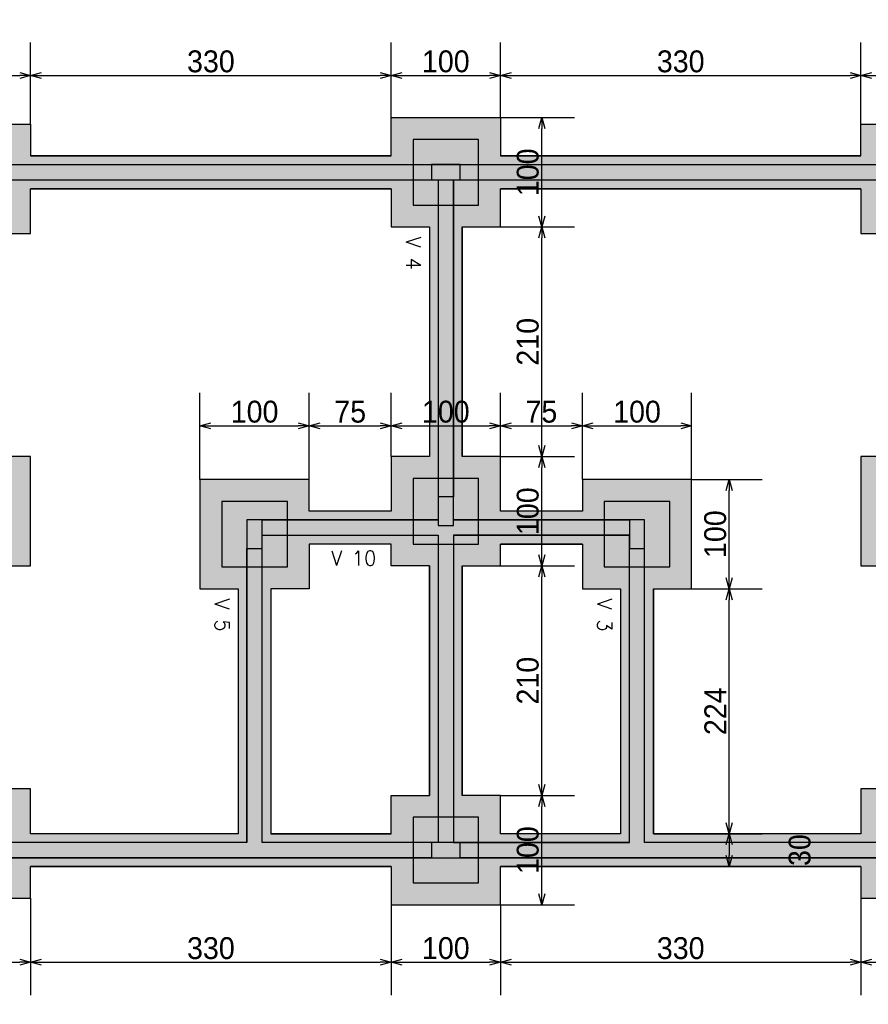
# Model space of a CAD drawing. Header units: millimetres. Extents: x -24 to 384, y -54 to 92.
# Tile 58 of 75: x 220.41 to 228.18, y 75.63 to 84.64. Entities that reach past the tile are written whole.
import ezdxf
from ezdxf.enums import TextEntityAlignment as Align

# ---------------------------------------------------------------- set-up
doc = ezdxf.new("R2010")
doc.units = ezdxf.units.MM
doc.styles.add('CYPETXT', font='romans', dxfattribs={"height": 0.2})
doc.styles.add('GULIM', font='Gulim.ttf')
doc.dimstyles.new('GULIM-100', dxfattribs={"dimtxt": 0.2, "dimasz": 0.1, "dimexe": 0.3, "dimexo": 0, "dimgap": 0.025, "dimtad": 1, "dimdec": 1, "dimlfac": 100, "dimzin": 12, "dimdsep": 46, "dimtxsty": 'GULIM', "dimblk": 'OPEN30', "dimcen": 0, "dimclrd": 152, "dimclre": 152, "dimclrt": 152, "dimaunit": 1, "dimadec": 0, "dimazin": 0, "dimtfac": 1.875, "dimtdec": 1, "dimtmove": 2, "dimatfit": 3, "dimldrblk": 'OPEN30', "dimfxl": 0, "dimtolj": 1, "dimtzin": 12, "dimlwd": -1, "dimarcsym": 0})

# ---------------------------------------------------------------- blocks, each defined once
blk = doc.blocks.new('_Open30')
at = {"color": 0, "linetype": 'ByBlock', "lineweight": -2}
for p, q in [((-1, 0.268), (0, 0)), ((0, 0), (-1, -0.268)), ((0, 0), (-1, 0))]:
    blk.add_line(p, q, dxfattribs=at)
blk = doc.blocks.new('*D359')
at = {"color": 152, "lineweight": -2, "transparency": 16777216}
for p, q in [((219.5122, 83.6816), (219.5122, 84.4277)), ((220.5122, 83.6816), (220.5122, 84.4277))]:
    blk.add_line(p, q, dxfattribs=at)
at = {"color": 152, "transparency": 16777216}
blk.add_line((219.6122, 84.1277), (220.4122, 84.1277), dxfattribs=at)
at = {"layer": 'Defpoints', "color": 0, "transparency": 16777216}
for p in [(220.5122, 84.1277), (219.5122, 83.6816), (220.5122, 83.6816)]:
    blk.add_point(p, dxfattribs=at)
at = {"color": 152, "transparency": 16777216, "xscale": 0.1, "yscale": 0.1, "zscale": 0.1, "rotation": 180}
blk.add_blockref('_Open30', (219.5122, 84.1277), dxfattribs=at)
at = {"color": 152, "transparency": 16777216, "xscale": 0.1, "yscale": 0.1, "zscale": 0.1}
blk.add_blockref('_Open30', (220.5122, 84.1277), dxfattribs=at)
at = {"color": 152, "transparency": 16777216, "insert": (220.0122, 84.2555), "char_height": 0.2, "attachment_point": 5, "style": 'GULIM'}
blk.add_mtext('\\A1;100', dxfattribs=at)
blk = doc.blocks.new('*D360')
at = {"color": 152, "lineweight": -2, "transparency": 16777216}
for p, q in [((220.5122, 83.6816), (220.5122, 84.4277)), ((223.8122, 83.7416), (223.8122, 84.4277))]:
    blk.add_line(p, q, dxfattribs=at)
at = {"color": 152, "transparency": 16777216}
blk.add_line((220.6122, 84.1277), (223.7122, 84.1277), dxfattribs=at)
at = {"layer": 'Defpoints', "color": 0, "transparency": 16777216}
for p in [(223.8122, 84.1277), (220.5122, 83.6816), (223.8122, 83.7416)]:
    blk.add_point(p, dxfattribs=at)
at = {"color": 152, "transparency": 16777216, "xscale": 0.1, "yscale": 0.1, "zscale": 0.1, "rotation": 180}
blk.add_blockref('_Open30', (220.5122, 84.1277), dxfattribs=at)
at = {"color": 152, "transparency": 16777216, "xscale": 0.1, "yscale": 0.1, "zscale": 0.1}
blk.add_blockref('_Open30', (223.8122, 84.1277), dxfattribs=at)
at = {"color": 152, "transparency": 16777216, "insert": (222.1622, 84.2553), "char_height": 0.2, "attachment_point": 5, "style": 'GULIM'}
blk.add_mtext('\\A1;330', dxfattribs=at)
blk = doc.blocks.new('*D361')
at = {"color": 152, "lineweight": -2, "transparency": 16777216}
for p, q in [((223.8122, 83.7416), (223.8122, 84.4277)), ((224.8122, 83.7416), (224.8122, 84.4277))]:
    blk.add_line(p, q, dxfattribs=at)
at = {"color": 152, "transparency": 16777216}
blk.add_line((223.9122, 84.1277), (224.7122, 84.1277), dxfattribs=at)
at = {"layer": 'Defpoints', "color": 0, "transparency": 16777216}
for p in [(224.8122, 84.1277), (223.8122, 83.7416), (224.8122, 83.7416)]:
    blk.add_point(p, dxfattribs=at)
at = {"color": 152, "transparency": 16777216, "xscale": 0.1, "yscale": 0.1, "zscale": 0.1, "rotation": 180}
blk.add_blockref('_Open30', (223.8122, 84.1277), dxfattribs=at)
at = {"color": 152, "transparency": 16777216, "xscale": 0.1, "yscale": 0.1, "zscale": 0.1}
blk.add_blockref('_Open30', (224.8122, 84.1277), dxfattribs=at)
at = {"color": 152, "transparency": 16777216, "insert": (224.3122, 84.2555), "char_height": 0.2, "attachment_point": 5, "style": 'GULIM'}
blk.add_mtext('\\A1;100', dxfattribs=at)
blk = doc.blocks.new('*D362')
at = {"color": 152, "lineweight": -2, "transparency": 16777216}
for p, q in [((224.8122, 83.7416), (224.8122, 84.4277)), ((228.1122, 83.6816), (228.1122, 84.4277))]:
    blk.add_line(p, q, dxfattribs=at)
at = {"color": 152, "transparency": 16777216}
blk.add_line((224.9122, 84.1277), (228.0122, 84.1277), dxfattribs=at)
at = {"layer": 'Defpoints', "color": 0, "transparency": 16777216}
for p in [(228.1122, 84.1277), (224.8122, 83.7416), (228.1122, 83.6816)]:
    blk.add_point(p, dxfattribs=at)
at = {"color": 152, "transparency": 16777216, "xscale": 0.1, "yscale": 0.1, "zscale": 0.1, "rotation": 180}
blk.add_blockref('_Open30', (224.8122, 84.1277), dxfattribs=at)
at = {"color": 152, "transparency": 16777216, "xscale": 0.1, "yscale": 0.1, "zscale": 0.1}
blk.add_blockref('_Open30', (228.1122, 84.1277), dxfattribs=at)
at = {"color": 152, "transparency": 16777216, "insert": (226.4622, 84.2553), "char_height": 0.2, "attachment_point": 5, "style": 'GULIM'}
blk.add_mtext('\\A1;330', dxfattribs=at)
blk = doc.blocks.new('*D363')
at = {"color": 152, "lineweight": -2, "transparency": 16777216}
for p, q in [((228.1122, 83.6816), (228.1122, 84.4277)), ((229.1122, 83.6816), (229.1122, 84.4277))]:
    blk.add_line(p, q, dxfattribs=at)
at = {"color": 152, "transparency": 16777216}
blk.add_line((228.2122, 84.1277), (229.0122, 84.1277), dxfattribs=at)
at = {"layer": 'Defpoints', "color": 0, "transparency": 16777216}
for p in [(229.1122, 84.1277), (228.1122, 83.6816), (229.1122, 83.6816)]:
    blk.add_point(p, dxfattribs=at)
at = {"color": 152, "transparency": 16777216, "xscale": 0.1, "yscale": 0.1, "zscale": 0.1, "rotation": 180}
blk.add_blockref('_Open30', (228.1122, 84.1277), dxfattribs=at)
at = {"color": 152, "transparency": 16777216, "xscale": 0.1, "yscale": 0.1, "zscale": 0.1}
blk.add_blockref('_Open30', (229.1122, 84.1277), dxfattribs=at)
at = {"color": 152, "transparency": 16777216, "insert": (228.6122, 84.2555), "char_height": 0.2, "attachment_point": 5, "style": 'GULIM'}
blk.add_mtext('\\A1;100', dxfattribs=at)
blk = doc.blocks.new('*D368')
at = {"color": 152, "lineweight": -2, "transparency": 16777216}
for p, q in [((202.3122, 83.6816), (202.3122, 85.1277)), ((246.5122, 83.6816), (246.5122, 85.1277))]:
    blk.add_line(p, q, dxfattribs=at)
at = {"color": 152, "transparency": 16777216}
blk.add_line((202.4122, 84.8277), (246.4122, 84.8277), dxfattribs=at)
at = {"layer": 'Defpoints', "color": 0, "transparency": 16777216}
for p in [(246.5122, 84.8277), (202.3122, 83.6816), (246.5122, 83.6816)]:
    blk.add_point(p, dxfattribs=at)
at = {"color": 152, "transparency": 16777216, "xscale": 0.1, "yscale": 0.1, "zscale": 0.1, "rotation": 180}
blk.add_blockref('_Open30', (202.3122, 84.8277), dxfattribs=at)
at = {"color": 152, "transparency": 16777216, "xscale": 0.1, "yscale": 0.1, "zscale": 0.1}
blk.add_blockref('_Open30', (246.5122, 84.8277), dxfattribs=at)
at = {"color": 152, "transparency": 16777216, "insert": (224.4122, 84.9554), "char_height": 0.2, "attachment_point": 5, "style": 'GULIM'}
blk.add_mtext('\\A1;4420', dxfattribs=at)
blk = doc.blocks.new('*D399')
at = {"color": 152, "lineweight": -2, "transparency": 16777216}
for p, q in [((222.0622, 80.4316), (222.0622, 81.2231)), ((223.0622, 80.4316), (223.0622, 81.2231))]:
    blk.add_line(p, q, dxfattribs=at)
at = {"color": 152, "transparency": 16777216}
blk.add_line((222.1622, 80.9231), (222.9622, 80.9231), dxfattribs=at)
at = {"layer": 'Defpoints', "color": 0, "transparency": 16777216}
for p in [(223.0622, 80.9231), (222.0622, 80.4316), (223.0622, 80.4316)]:
    blk.add_point(p, dxfattribs=at)
at = {"color": 152, "transparency": 16777216, "xscale": 0.1, "yscale": 0.1, "zscale": 0.1, "rotation": 180}
blk.add_blockref('_Open30', (222.0622, 80.9231), dxfattribs=at)
at = {"color": 152, "transparency": 16777216, "xscale": 0.1, "yscale": 0.1, "zscale": 0.1}
blk.add_blockref('_Open30', (223.0622, 80.9231), dxfattribs=at)
at = {"color": 152, "transparency": 16777216, "insert": (222.5622, 81.0509), "char_height": 0.2, "attachment_point": 5, "style": 'GULIM'}
blk.add_mtext('\\A1;100', dxfattribs=at)
blk = doc.blocks.new('*D400')
at = {"color": 152, "lineweight": -2, "transparency": 16777216}
for p, q in [((223.0622, 80.4316), (223.0622, 81.2231)), ((223.8122, 80.6416), (223.8122, 81.2231))]:
    blk.add_line(p, q, dxfattribs=at)
at = {"color": 152, "transparency": 16777216}
blk.add_line((223.1622, 80.9231), (223.7122, 80.9231), dxfattribs=at)
at = {"layer": 'Defpoints', "color": 0, "transparency": 16777216}
for p in [(223.8122, 80.9231), (223.8122, 80.6416), (223.0622, 80.4316)]:
    blk.add_point(p, dxfattribs=at)
at = {"color": 152, "transparency": 16777216, "xscale": 0.1, "yscale": 0.1, "zscale": 0.1, "rotation": 180}
blk.add_blockref('_Open30', (223.0622, 80.9231), dxfattribs=at)
at = {"color": 152, "transparency": 16777216, "xscale": 0.1, "yscale": 0.1, "zscale": 0.1}
blk.add_blockref('_Open30', (223.8122, 80.9231), dxfattribs=at)
at = {"color": 152, "transparency": 16777216, "insert": (223.4372, 81.0506), "char_height": 0.2, "attachment_point": 5, "style": 'GULIM'}
blk.add_mtext('\\A1;75', dxfattribs=at)
blk = doc.blocks.new('*D401')
at = {"color": 152, "lineweight": -2, "transparency": 16777216}
for p, q in [((223.8122, 80.6416), (223.8122, 81.2231)), ((224.8122, 80.6416), (224.8122, 81.2231))]:
    blk.add_line(p, q, dxfattribs=at)
at = {"color": 152, "transparency": 16777216}
blk.add_line((223.9122, 80.9231), (224.7122, 80.9231), dxfattribs=at)
at = {"layer": 'Defpoints', "color": 0, "transparency": 16777216}
for p in [(224.8122, 80.9231), (223.8122, 80.6416), (224.8122, 80.6416)]:
    blk.add_point(p, dxfattribs=at)
at = {"color": 152, "transparency": 16777216, "xscale": 0.1, "yscale": 0.1, "zscale": 0.1, "rotation": 180}
blk.add_blockref('_Open30', (223.8122, 80.9231), dxfattribs=at)
at = {"color": 152, "transparency": 16777216, "xscale": 0.1, "yscale": 0.1, "zscale": 0.1}
blk.add_blockref('_Open30', (224.8122, 80.9231), dxfattribs=at)
at = {"color": 152, "transparency": 16777216, "insert": (224.3122, 81.0509), "char_height": 0.2, "attachment_point": 5, "style": 'GULIM'}
blk.add_mtext('\\A1;100', dxfattribs=at)
blk = doc.blocks.new('*D402')
at = {"color": 152, "lineweight": -2, "transparency": 16777216}
for p, q in [((224.8122, 80.6416), (224.8122, 81.2231)), ((225.5622, 80.4316), (225.5622, 81.2231))]:
    blk.add_line(p, q, dxfattribs=at)
at = {"color": 152, "transparency": 16777216}
blk.add_line((224.9122, 80.9231), (225.4622, 80.9231), dxfattribs=at)
at = {"layer": 'Defpoints', "color": 0, "transparency": 16777216}
for p in [(225.5622, 80.9231), (224.8122, 80.6416), (225.5622, 80.4316)]:
    blk.add_point(p, dxfattribs=at)
at = {"color": 152, "transparency": 16777216, "xscale": 0.1, "yscale": 0.1, "zscale": 0.1, "rotation": 180}
blk.add_blockref('_Open30', (224.8122, 80.9231), dxfattribs=at)
at = {"color": 152, "transparency": 16777216, "xscale": 0.1, "yscale": 0.1, "zscale": 0.1}
blk.add_blockref('_Open30', (225.5622, 80.9231), dxfattribs=at)
at = {"color": 152, "transparency": 16777216, "insert": (225.1872, 81.0506), "char_height": 0.2, "attachment_point": 5, "style": 'GULIM'}
blk.add_mtext('\\A1;75', dxfattribs=at)
blk = doc.blocks.new('*D403')
at = {"color": 152, "lineweight": -2, "transparency": 16777216}
for p, q in [((225.5622, 80.4316), (225.5622, 81.2231)), ((226.5622, 80.4316), (226.5622, 81.2231))]:
    blk.add_line(p, q, dxfattribs=at)
at = {"color": 152, "transparency": 16777216}
blk.add_line((225.6622, 80.9231), (226.4622, 80.9231), dxfattribs=at)
at = {"layer": 'Defpoints', "color": 0, "transparency": 16777216}
for p in [(226.5622, 80.9231), (225.5622, 80.4316), (226.5622, 80.4316)]:
    blk.add_point(p, dxfattribs=at)
at = {"color": 152, "transparency": 16777216, "xscale": 0.1, "yscale": 0.1, "zscale": 0.1, "rotation": 180}
blk.add_blockref('_Open30', (225.5622, 80.9231), dxfattribs=at)
at = {"color": 152, "transparency": 16777216, "xscale": 0.1, "yscale": 0.1, "zscale": 0.1}
blk.add_blockref('_Open30', (226.5622, 80.9231), dxfattribs=at)
at = {"color": 152, "transparency": 16777216, "insert": (226.0622, 81.0509), "char_height": 0.2, "attachment_point": 5, "style": 'GULIM'}
blk.add_mtext('\\A1;100', dxfattribs=at)
blk = doc.blocks.new('*D404')
at = {"color": 152, "lineweight": -2, "transparency": 16777216}
for p, q in [((224.8122, 77.5416), (225.4908, 77.5416)), ((224.8122, 76.5416), (225.4908, 76.5416))]:
    blk.add_line(p, q, dxfattribs=at)
at = {"color": 152, "transparency": 16777216}
blk.add_line((225.1908, 76.6416), (225.1908, 77.4416), dxfattribs=at)
at = {"layer": 'Defpoints', "color": 0, "transparency": 16777216}
for p in [(224.8122, 77.5416), (225.1908, 77.5416), (224.8122, 76.5416)]:
    blk.add_point(p, dxfattribs=at)
at = {"color": 152, "transparency": 16777216, "xscale": 0.1, "yscale": 0.1, "zscale": 0.1}
for p, rotation in [((225.1908, 77.5416), 90), ((225.1908, 76.5416), 270)]:
    blk.add_blockref('_Open30', p, dxfattribs=dict(at, rotation=rotation))
at = {"color": 152, "transparency": 16777216, "insert": (225.063, 77.0416), "char_height": 0.2, "attachment_point": 5, "rotation": 90, "style": 'GULIM'}
blk.add_mtext('\\A1;100', dxfattribs=at)
blk = doc.blocks.new('*D405')
at = {"color": 152, "lineweight": -2, "transparency": 16777216}
for p, q in [((224.8122, 79.6416), (225.4908, 79.6416)), ((224.8122, 77.5416), (225.4908, 77.5416))]:
    blk.add_line(p, q, dxfattribs=at)
at = {"color": 152, "transparency": 16777216}
blk.add_line((225.1908, 77.6416), (225.1908, 79.5416), dxfattribs=at)
at = {"layer": 'Defpoints', "color": 0, "transparency": 16777216}
for p in [(224.8122, 79.6416), (225.1908, 79.6416), (224.8122, 77.5416)]:
    blk.add_point(p, dxfattribs=at)
at = {"color": 152, "transparency": 16777216, "xscale": 0.1, "yscale": 0.1, "zscale": 0.1}
for p, rotation in [((225.1908, 79.6416), 90), ((225.1908, 77.5416), 270)]:
    blk.add_blockref('_Open30', p, dxfattribs=dict(at, rotation=rotation))
at = {"color": 152, "transparency": 16777216, "insert": (225.063, 78.5916), "char_height": 0.2, "attachment_point": 5, "rotation": 90, "style": 'GULIM'}
blk.add_mtext('\\A1;210', dxfattribs=at)
blk = doc.blocks.new('*D406')
at = {"color": 152, "lineweight": -2, "transparency": 16777216}
for p, q in [((224.8122, 80.6416), (225.4908, 80.6416)), ((224.8122, 79.6416), (225.4908, 79.6416))]:
    blk.add_line(p, q, dxfattribs=at)
at = {"color": 152, "transparency": 16777216}
blk.add_line((225.1908, 79.7416), (225.1908, 80.5416), dxfattribs=at)
at = {"layer": 'Defpoints', "color": 0, "transparency": 16777216}
for p in [(224.8122, 80.6416), (225.1908, 80.6416), (224.8122, 79.6416)]:
    blk.add_point(p, dxfattribs=at)
at = {"color": 152, "transparency": 16777216, "xscale": 0.1, "yscale": 0.1, "zscale": 0.1}
for p, rotation in [((225.1908, 80.6416), 90), ((225.1908, 79.6416), 270)]:
    blk.add_blockref('_Open30', p, dxfattribs=dict(at, rotation=rotation))
at = {"color": 152, "transparency": 16777216, "insert": (225.063, 80.1416), "char_height": 0.2, "attachment_point": 5, "rotation": 90, "style": 'GULIM'}
blk.add_mtext('\\A1;100', dxfattribs=at)
blk = doc.blocks.new('*D407')
at = {"color": 152, "lineweight": -2, "transparency": 16777216}
for p, q in [((224.8122, 82.7416), (225.4908, 82.7416)), ((224.8122, 80.6416), (225.4908, 80.6416))]:
    blk.add_line(p, q, dxfattribs=at)
at = {"color": 152, "transparency": 16777216}
blk.add_line((225.1908, 80.7416), (225.1908, 82.6416), dxfattribs=at)
at = {"layer": 'Defpoints', "color": 0, "transparency": 16777216}
for p in [(224.8122, 82.7416), (225.1908, 82.7416), (224.8122, 80.6416)]:
    blk.add_point(p, dxfattribs=at)
at = {"color": 152, "transparency": 16777216, "xscale": 0.1, "yscale": 0.1, "zscale": 0.1}
for p, rotation in [((225.1908, 82.7416), 90), ((225.1908, 80.6416), 270)]:
    blk.add_blockref('_Open30', p, dxfattribs=dict(at, rotation=rotation))
at = {"color": 152, "transparency": 16777216, "insert": (225.063, 81.6916), "char_height": 0.2, "attachment_point": 5, "rotation": 90, "style": 'GULIM'}
blk.add_mtext('\\A1;210', dxfattribs=at)
blk = doc.blocks.new('*D408')
at = {"color": 152, "lineweight": -2, "transparency": 16777216}
for p, q in [((224.8122, 83.7416), (225.4908, 83.7416)), ((224.8122, 82.7416), (225.4908, 82.7416))]:
    blk.add_line(p, q, dxfattribs=at)
at = {"color": 152, "transparency": 16777216}
blk.add_line((225.1908, 82.8416), (225.1908, 83.6416), dxfattribs=at)
at = {"layer": 'Defpoints', "color": 0, "transparency": 16777216}
for p in [(224.8122, 83.7416), (225.1908, 83.7416), (224.8122, 82.7416)]:
    blk.add_point(p, dxfattribs=at)
at = {"color": 152, "transparency": 16777216, "xscale": 0.1, "yscale": 0.1, "zscale": 0.1}
for p, rotation in [((225.1908, 83.7416), 90), ((225.1908, 82.7416), 270)]:
    blk.add_blockref('_Open30', p, dxfattribs=dict(at, rotation=rotation))
at = {"color": 152, "transparency": 16777216, "insert": (225.063, 83.2416), "char_height": 0.2, "attachment_point": 5, "rotation": 90, "style": 'GULIM'}
blk.add_mtext('\\A1;100', dxfattribs=at)
blk = doc.blocks.new('*D498')
at = {"color": 152, "lineweight": -2, "transparency": 16777216}
for p, q in [((226.5622, 79.4316), (227.2065, 79.4316)), ((226.2122, 77.1916), (227.2065, 77.1916))]:
    blk.add_line(p, q, dxfattribs=at)
at = {"color": 152, "transparency": 16777216}
blk.add_line((226.9065, 77.2916), (226.9065, 79.3316), dxfattribs=at)
at = {"layer": 'Defpoints', "color": 0, "transparency": 16777216}
for p in [(226.5622, 79.4316), (226.9065, 79.4316), (226.2122, 77.1916)]:
    blk.add_point(p, dxfattribs=at)
at = {"color": 152, "transparency": 16777216, "xscale": 0.1, "yscale": 0.1, "zscale": 0.1}
for p, rotation in [((226.9065, 79.4316), 90), ((226.9065, 77.1916), 270)]:
    blk.add_blockref('_Open30', p, dxfattribs=dict(at, rotation=rotation))
at = {"color": 152, "transparency": 16777216, "insert": (226.7788, 78.3116), "char_height": 0.2, "attachment_point": 5, "rotation": 90, "style": 'GULIM'}
blk.add_mtext('\\A1;224', dxfattribs=at)
blk = doc.blocks.new('*D414')
at = {"color": 152, "lineweight": -2, "transparency": 16777216}
for p, q in [((226.5622, 80.4316), (227.2065, 80.4316)), ((226.5622, 79.4316), (227.2065, 79.4316))]:
    blk.add_line(p, q, dxfattribs=at)
at = {"color": 152, "transparency": 16777216}
blk.add_line((226.9065, 79.5316), (226.9065, 80.3316), dxfattribs=at)
at = {"layer": 'Defpoints', "color": 0, "transparency": 16777216}
for p in [(226.5622, 80.4316), (226.9065, 80.4316), (226.5622, 79.4316)]:
    blk.add_point(p, dxfattribs=at)
at = {"color": 152, "transparency": 16777216, "xscale": 0.1, "yscale": 0.1, "zscale": 0.1}
for p, rotation in [((226.9065, 80.4316), 90), ((226.9065, 79.4316), 270)]:
    blk.add_blockref('_Open30', p, dxfattribs=dict(at, rotation=rotation))
at = {"color": 152, "transparency": 16777216, "insert": (226.7787, 79.9316), "char_height": 0.2, "attachment_point": 5, "rotation": 90, "style": 'GULIM'}
blk.add_mtext('\\A1;100', dxfattribs=at)
blk = doc.blocks.new('*D499')
at = {"color": 152, "lineweight": -2, "transparency": 16777216}
for p, q in [((226.2122, 77.1916), (227.2065, 77.1916)), ((226.2117, 76.8916), (227.2065, 76.8916))]:
    blk.add_line(p, q, dxfattribs=at)
at = {"color": 152, "transparency": 16777216}
blk.add_line((226.9065, 77.0916), (226.9065, 76.9916), dxfattribs=at)
at = {"layer": 'Defpoints', "color": 0, "transparency": 16777216}
for p in [(226.2122, 77.1916), (226.2117, 76.8916), (226.9065, 76.8916)]:
    blk.add_point(p, dxfattribs=at)
at = {"color": 152, "transparency": 16777216, "xscale": 0.1, "yscale": 0.1, "zscale": 0.1}
for p, rotation in [((226.9065, 77.1916), 90), ((226.9065, 76.8916), 270)]:
    blk.add_blockref('_Open30', p, dxfattribs=dict(at, rotation=rotation))
at = {"color": 152, "transparency": 16777216, "insert": (227.5516, 77.0416), "char_height": 0.2, "attachment_point": 5, "rotation": 90, "style": 'GULIM'}
blk.add_mtext('\\A1;30', dxfattribs=at)
blk = doc.blocks.new('*D443')
at = {"color": 152, "lineweight": -2, "transparency": 16777216}
for p, q in [((219.5122, 76.6016), (219.5122, 75.716)), ((220.5122, 76.6016), (220.5122, 75.716))]:
    blk.add_line(p, q, dxfattribs=at)
at = {"color": 152, "transparency": 16777216}
blk.add_line((219.6122, 76.016), (220.4122, 76.016), dxfattribs=at)
at = {"layer": 'Defpoints', "color": 0, "transparency": 16777216}
for p in [(219.5122, 76.6016), (220.5122, 76.6016), (220.5122, 76.016)]:
    blk.add_point(p, dxfattribs=at)
at = {"color": 152, "transparency": 16777216, "xscale": 0.1, "yscale": 0.1, "zscale": 0.1, "rotation": 180}
blk.add_blockref('_Open30', (219.5122, 76.016), dxfattribs=at)
at = {"color": 152, "transparency": 16777216, "xscale": 0.1, "yscale": 0.1, "zscale": 0.1}
blk.add_blockref('_Open30', (220.5122, 76.016), dxfattribs=at)
at = {"color": 152, "transparency": 16777216, "insert": (220.0122, 76.1438), "char_height": 0.2, "attachment_point": 5, "style": 'GULIM'}
blk.add_mtext('\\A1;100', dxfattribs=at)
blk = doc.blocks.new('*D444')
at = {"color": 152, "lineweight": -2, "transparency": 16777216}
for p, q in [((220.5122, 76.6016), (220.5122, 75.716)), ((223.8122, 76.5416), (223.8122, 75.716))]:
    blk.add_line(p, q, dxfattribs=at)
at = {"color": 152, "transparency": 16777216}
blk.add_line((220.6122, 76.016), (223.7122, 76.016), dxfattribs=at)
at = {"layer": 'Defpoints', "color": 0, "transparency": 16777216}
for p in [(220.5122, 76.6016), (223.8122, 76.5416), (223.8122, 76.016)]:
    blk.add_point(p, dxfattribs=at)
at = {"color": 152, "transparency": 16777216, "xscale": 0.1, "yscale": 0.1, "zscale": 0.1, "rotation": 180}
blk.add_blockref('_Open30', (220.5122, 76.016), dxfattribs=at)
at = {"color": 152, "transparency": 16777216, "xscale": 0.1, "yscale": 0.1, "zscale": 0.1}
blk.add_blockref('_Open30', (223.8122, 76.016), dxfattribs=at)
at = {"color": 152, "transparency": 16777216, "insert": (222.1622, 76.1435), "char_height": 0.2, "attachment_point": 5, "style": 'GULIM'}
blk.add_mtext('\\A1;330', dxfattribs=at)
blk = doc.blocks.new('*D445')
at = {"color": 152, "lineweight": -2, "transparency": 16777216}
for p, q in [((223.8122, 76.5416), (223.8122, 75.716)), ((224.8122, 76.5416), (224.8122, 75.716))]:
    blk.add_line(p, q, dxfattribs=at)
at = {"color": 152, "transparency": 16777216}
blk.add_line((223.9122, 76.016), (224.7122, 76.016), dxfattribs=at)
at = {"layer": 'Defpoints', "color": 0, "transparency": 16777216}
for p in [(223.8122, 76.5416), (224.8122, 76.5416), (224.8122, 76.016)]:
    blk.add_point(p, dxfattribs=at)
at = {"color": 152, "transparency": 16777216, "xscale": 0.1, "yscale": 0.1, "zscale": 0.1, "rotation": 180}
blk.add_blockref('_Open30', (223.8122, 76.016), dxfattribs=at)
at = {"color": 152, "transparency": 16777216, "xscale": 0.1, "yscale": 0.1, "zscale": 0.1}
blk.add_blockref('_Open30', (224.8122, 76.016), dxfattribs=at)
at = {"color": 152, "transparency": 16777216, "insert": (224.3122, 76.1438), "char_height": 0.2, "attachment_point": 5, "style": 'GULIM'}
blk.add_mtext('\\A1;100', dxfattribs=at)
blk = doc.blocks.new('*D446')
at = {"color": 152, "lineweight": -2, "transparency": 16777216}
for p, q in [((228.1122, 76.6016), (228.1122, 75.716)), ((224.8122, 76.5416), (224.8122, 75.716))]:
    blk.add_line(p, q, dxfattribs=at)
at = {"color": 152, "transparency": 16777216}
blk.add_line((224.9122, 76.016), (228.0122, 76.016), dxfattribs=at)
at = {"layer": 'Defpoints', "color": 0, "transparency": 16777216}
for p in [(228.1122, 76.6016), (224.8122, 76.5416), (228.1122, 76.016)]:
    blk.add_point(p, dxfattribs=at)
at = {"color": 152, "transparency": 16777216, "xscale": 0.1, "yscale": 0.1, "zscale": 0.1, "rotation": 180}
blk.add_blockref('_Open30', (224.8122, 76.016), dxfattribs=at)
at = {"color": 152, "transparency": 16777216, "xscale": 0.1, "yscale": 0.1, "zscale": 0.1}
blk.add_blockref('_Open30', (228.1122, 76.016), dxfattribs=at)
at = {"color": 152, "transparency": 16777216, "insert": (226.4622, 76.1435), "char_height": 0.2, "attachment_point": 5, "style": 'GULIM'}
blk.add_mtext('\\A1;330', dxfattribs=at)
blk = doc.blocks.new('*D447')
at = {"color": 152, "lineweight": -2, "transparency": 16777216}
for p, q in [((228.1122, 76.6016), (228.1122, 75.716)), ((229.1122, 76.6016), (229.1122, 75.716))]:
    blk.add_line(p, q, dxfattribs=at)
at = {"color": 152, "transparency": 16777216}
blk.add_line((228.2122, 76.016), (229.0122, 76.016), dxfattribs=at)
at = {"layer": 'Defpoints', "color": 0, "transparency": 16777216}
for p in [(228.1122, 76.6016), (229.1122, 76.6016), (229.1122, 76.016)]:
    blk.add_point(p, dxfattribs=at)
at = {"color": 152, "transparency": 16777216, "xscale": 0.1, "yscale": 0.1, "zscale": 0.1, "rotation": 180}
blk.add_blockref('_Open30', (228.1122, 76.016), dxfattribs=at)
at = {"color": 152, "transparency": 16777216, "xscale": 0.1, "yscale": 0.1, "zscale": 0.1}
blk.add_blockref('_Open30', (229.1122, 76.016), dxfattribs=at)
at = {"color": 152, "transparency": 16777216, "insert": (228.6122, 76.1438), "char_height": 0.2, "attachment_point": 5, "style": 'GULIM'}
blk.add_mtext('\\A1;100', dxfattribs=at)

msp = doc.modelspace()

# ---------------------------------------------------------------- hatches: boundary and pattern name
h = msp.add_hatch(color=11)
h.dxf.hatch_style = 1
h.paths.add_polyline_path([(202.7422, 83.3116), (237.2822, 83.3116), (237.2822, 74.5716), (202.7422, 74.5716)], flags=16)
h.paths.add_polyline_path([(202.3122, 83.6816), (203.3122, 83.6816), (203.3122, 83.3916), (206.6122, 83.3916), (206.6122, 83.7416), (207.6122, 83.7416), (207.6122, 83.3916), (210.9122, 83.3916), (210.9122, 83.6816), (211.9122, 83.6816), (211.9122, 83.3916), (215.2122, 83.3916), (215.2122, 83.7416), (216.2122, 83.7416), (216.2122, 83.3916), (219.5122, 83.3916), (219.5122, 83.6816), (220.5122, 83.6816), (220.5122, 83.3916), (223.8122, 83.3916), (223.8122, 83.7416), (224.8122, 83.7416), (224.8122, 83.3916), (228.1122, 83.3916), (228.1122, 83.6816), (229.1122, 83.6816), (229.1122, 83.3916), (232.4122, 83.3916), (232.4122, 83.7416), (233.4122, 83.7416), (233.4122, 83.3916), (236.4872, 83.3916), (236.4872, 83.6316), (238.1372, 83.6316), (238.1372, 83.3916), (241.2122, 83.3916), (241.2122, 83.7416), (242.2122, 83.7416), (242.2122, 83.3916), (245.5122, 83.3916), (245.5122, 83.6816), (246.5122, 83.6816), (246.5122, 82.6816), (246.1622, 82.6816), (246.1622, 80.6416), (246.5122, 80.6416), (246.5122, 79.6416), (246.1622, 79.6416), (246.1622, 77.6016), (246.5122, 77.6016), (246.5122, 76.6016), (246.1622, 76.6016), (246.1622, 73.2416), (246.5122, 73.2416), (246.5122, 72.2416), (246.1622, 72.2416), (246.1622, 68.9416), (246.5122, 68.9416), (246.5122, 67.9416), (246.1622, 67.9416), (246.1622, 64.7016), (246.5122, 64.7016), (246.5122, 63.7016), (246.1622, 63.7016), (246.1622, 60.4016), (246.5122, 60.4016), (246.5122, 59.4016), (245.5122, 59.4016), (245.5122, 59.6916), (243.4122, 59.6916), (243.4122, 59.3416), (242.4122, 59.3416), (242.4122, 59.6916), (240.3722, 59.6916), (240.3722, 59.3416), (239.3722, 59.3416), (239.3722, 59.6916), (237.9122, 59.6916), (237.9122, 59.4016), (236.9122, 59.4016), (236.9122, 60.4016), (237.2622, 60.4016), (237.2622, 63.7016), (236.9122, 63.7016), (236.9122, 64.7016), (237.2622, 64.7016), (237.2622, 67.9416), (236.9122, 67.9416), (236.9122, 68.9416), (237.2622, 68.9416), (237.2622, 72.2416), (236.9122, 72.2416), (236.9122, 73.2416), (237.2622, 73.2416), (237.2622, 74.1416), (236.6522, 74.1416), (236.6522, 74.4916), (233.4122, 74.4916), (233.4122, 74.1416), (232.4122, 74.1416), (232.4122, 74.4916), (229.1122, 74.4916), (229.1122, 74.1416), (228.1122, 74.1416), (228.1122, 74.4916), (224.8122, 74.4916), (224.8122, 74.1416), (223.8122, 74.1416), (223.8122, 74.4916), (220.5122, 74.4916), (220.5122, 74.1416), (219.5122, 74.1416), (219.5122, 74.4916), (216.2122, 74.4916), (216.2122, 74.1416), (215.2122, 74.1416), (215.2122, 74.4916), (211.9122, 74.4916), (211.9122, 74.1416), (210.9122, 74.1416), (210.9122, 74.4916), (207.6122, 74.4916), (207.6122, 74.1416), (206.6122, 74.1416), (206.6122, 74.4916), (203.3722, 74.4916), (203.3722, 74.1416), (202.3722, 74.1416), (202.3722, 75.1416), (202.6622, 75.1416), (202.6622, 76.6016), (202.3122, 76.6016), (202.3122, 77.6016), (202.6622, 77.6016), (202.6622, 79.6416), (202.3122, 79.6416), (202.3122, 80.6416), (202.6622, 80.6416), (202.6622, 82.6816), (202.3122, 82.6816)])
h.paths.add_polyline_path([(237.3422, 83.3116), (246.0822, 83.3116), (246.0822, 59.7716), (237.3422, 59.7716)], flags=16)
h = msp.add_hatch(color=254)
h.dxf.hatch_style = 1
h.paths.add_polyline_path([(202.7422, 83.3116), (237.2822, 83.3116), (237.2822, 74.5716), (202.7422, 74.5716)])
h.paths.add_polyline_path([(202.8822, 77.1116), (211.3422, 77.1116), (211.3422, 83.1716), (202.8822, 83.1716)], flags=16)
h.paths.add_polyline_path([(211.4822, 83.1716), (219.9422, 83.1716), (219.9422, 77.1116), (211.4822, 77.1116)], flags=16)
h.paths.add_polyline_path([(237.1422, 74.7116), (202.8822, 74.7116), (202.8822, 76.9716), (237.1422, 76.9716)], flags=16)
h.paths.add_polyline_path([(222.6322, 79.9216), (224.2422, 79.9216), (224.2422, 77.1116), (222.6322, 77.1116)], flags=16)
h.paths.add_polyline_path([(224.3822, 77.1116), (225.9922, 77.1116), (225.9922, 79.9216), (224.3822, 79.9216)], flags=16)
h.paths.add_polyline_path([(220.0822, 83.1716), (224.2422, 83.1716), (224.2422, 80.0616), (222.4922, 80.0616), (222.4922, 77.1116), (220.0822, 77.1116)], flags=16)
h.paths.add_polyline_path([(224.3822, 83.1716), (228.5422, 83.1716), (228.5422, 77.1116), (226.1322, 77.1116), (226.1322, 80.0616), (224.3822, 80.0616)], flags=16)
h.paths.add_polyline_path([(228.6822, 77.1116), (237.1422, 77.1116), (237.1422, 83.1716), (228.6822, 83.1716)], flags=16)
h.paths.add_polyline_path([(237.4822, 77.1116), (245.9422, 77.1116), (245.9422, 83.1716), (237.4822, 83.1716)], flags=16)
h.paths.add_polyline_path([(239.7422, 59.9116), (237.4822, 59.9116), (237.4822, 76.9716), (239.7422, 76.9716)], flags=16)
h.paths.add_polyline_path([(237.3422, 83.3116), (246.0822, 83.3116), (246.0822, 59.7716), (237.3422, 59.7716)])
h.paths.add_polyline_path([(245.9422, 59.9116), (239.8822, 59.9116), (239.8822, 68.3716), (245.9422, 68.3716)], flags=16)
h.paths.add_polyline_path([(239.8822, 76.9716), (245.9422, 76.9716), (245.9422, 68.5116), (239.8822, 68.5116)], flags=16)
h = msp.add_hatch(color=11)
h.dxf.hatch_style = 1
h.paths.add_polyline_path([(220.0822, 83.1716), (224.2422, 83.1716), (224.2422, 80.0616), (222.4922, 80.0616), (222.4922, 77.1116), (220.0822, 77.1116)])
h.paths.add_polyline_path([(220.5122, 83.0916), (223.8122, 83.0916), (223.8122, 82.7416), (224.1622, 82.7416), (224.1622, 80.6416), (223.8122, 80.6416), (223.8122, 80.1416), (223.0622, 80.1416), (223.0622, 80.4316), (222.0622, 80.4316), (222.0622, 79.4316), (222.4122, 79.4316), (222.4122, 77.1916), (220.5122, 77.1916), (220.5122, 77.6016), (220.1622, 77.6016), (220.1622, 79.6416), (220.5122, 79.6416), (220.5122, 80.6416), (220.1622, 80.6416), (220.1622, 82.6816), (220.5122, 82.6816)], flags=16)
h = msp.add_hatch(color=11)
h.dxf.hatch_style = 1
h.paths.add_polyline_path([(224.3822, 83.1716), (228.5422, 83.1716), (228.5422, 77.1116), (226.1322, 77.1116), (226.1322, 80.0616), (224.3822, 80.0616)])
h.paths.add_polyline_path([(224.4622, 82.7416), (224.8122, 82.7416), (224.8122, 83.0916), (228.1122, 83.0916), (228.1122, 82.6816), (228.4622, 82.6816), (228.4622, 80.6416), (228.1122, 80.6416), (228.1122, 79.6416), (228.4622, 79.6416), (228.4622, 77.6016), (228.1122, 77.6016), (228.1122, 77.1916), (226.2122, 77.1916), (226.2122, 79.4316), (226.5622, 79.4316), (226.5622, 80.4316), (225.5622, 80.4316), (225.5622, 80.1416), (224.8122, 80.1416), (224.8122, 80.6416), (224.4622, 80.6416)], flags=16)
h = msp.add_hatch(color=11)
h.dxf.hatch_style = 1
h.paths.add_polyline_path([(222.6322, 79.9216), (224.2422, 79.9216), (224.2422, 77.1116), (222.6322, 77.1116)])
h.paths.add_polyline_path([(222.7122, 77.1916), (223.8122, 77.1916), (223.8122, 77.5416), (224.1622, 77.5416), (224.1622, 79.6416), (223.8122, 79.6416), (223.8122, 79.8416), (223.0622, 79.8416), (223.0622, 79.4316), (222.7122, 79.4316)], flags=16)
h = msp.add_hatch(color=11)
h.dxf.hatch_style = 1
h.paths.add_polyline_path([(224.3822, 77.1116), (225.9922, 77.1116), (225.9922, 79.9216), (224.3822, 79.9216)])
h.paths.add_polyline_path([(224.4622, 79.6416), (224.8122, 79.6416), (224.8122, 79.8416), (225.5622, 79.8416), (225.5622, 79.4316), (225.9122, 79.4316), (225.9122, 77.1916), (224.8122, 77.1916), (224.8122, 77.5416), (224.4622, 77.5416)], flags=16)
h = msp.add_hatch(color=11)
h.dxf.hatch_style = 1
h.paths.add_polyline_path([(202.9622, 76.6016), (203.3122, 76.6016), (203.3122, 76.8916), (206.6122, 76.8916), (206.6122, 76.5416), (207.6122, 76.5416), (207.6122, 76.8916), (210.9122, 76.8916), (210.9122, 76.6016), (211.9122, 76.6016), (211.9122, 76.8916), (215.2122, 76.8916), (215.2122, 76.5416), (216.2122, 76.5416), (216.2122, 76.8916), (219.5122, 76.8916), (219.5122, 76.6016), (220.5122, 76.6016), (220.5122, 76.8916), (223.8122, 76.8916), (223.8122, 76.5416), (224.8122, 76.5416), (224.8122, 76.8916), (228.1122, 76.8916), (228.1122, 76.6016), (229.1122, 76.6016), (229.1122, 76.8916), (232.4122, 76.8916), (232.4122, 76.5416), (233.4122, 76.5416), (233.4122, 76.8916), (236.4872, 76.8916), (236.4872, 76.6516), (237.0622, 76.6516), (237.0622, 75.1416), (236.6522, 75.1416), (236.6522, 74.7916), (233.4122, 74.7916), (233.4122, 75.1416), (232.4122, 75.1416), (232.4122, 74.7916), (229.1122, 74.7916), (229.1122, 75.1416), (228.1122, 75.1416), (228.1122, 74.7916), (224.8122, 74.7916), (224.8122, 75.1416), (223.8122, 75.1416), (223.8122, 74.7916), (220.5122, 74.7916), (220.5122, 75.1416), (219.5122, 75.1416), (219.5122, 74.7916), (216.2122, 74.7916), (216.2122, 75.1416), (215.2122, 75.1416), (215.2122, 74.7916), (211.9122, 74.7916), (211.9122, 75.1416), (210.9122, 75.1416), (210.9122, 74.7916), (207.6122, 74.7916), (207.6122, 75.1416), (206.6122, 75.1416), (206.6122, 74.7916), (203.3722, 74.7916), (203.3722, 75.1416), (202.9622, 75.1416)], flags=16)
h.paths.add_polyline_path([(237.1422, 74.7116), (202.8822, 74.7116), (202.8822, 76.9716), (237.1422, 76.9716)])

# ---------------------------------------------------------------- linework, layer by layer
at = {"color": 1}
for p, q in [((223.8122, 83.3916), (220.5122, 83.3916)), ((228.1122, 83.3916), (224.8122, 83.3916)), ((220.0822, 83.3116), (224.1822, 83.3116)), ((224.4422, 83.3116), (228.5422, 83.3116)), ((220.0822, 83.1716), (224.1822, 83.1716)), ((224.2422, 83.1716), (224.2422, 80.2716)), ((224.3822, 83.1716), (224.3822, 80.2716)), ((224.4422, 83.1716), (228.5422, 83.1716)), ((223.8122, 83.0916), (220.5122, 83.0916)), ((228.1122, 83.0916), (224.8122, 83.0916)), ((224.1622, 82.7416), (224.1622, 80.6416)), ((224.4622, 82.7416), (224.4622, 80.6416)), ((223.8122, 80.1416), (223.0622, 80.1416)), ((225.5622, 80.1416), (224.8122, 80.1416)), ((222.6322, 80.0616), (224.2422, 80.0616)), ((224.3822, 80.0616), (225.9922, 80.0616)), ((222.6322, 79.9216), (224.2422, 79.9216)), ((224.2422, 79.9216), (224.2422, 77.1116)), ((224.3822, 79.9216), (225.9922, 79.9216)), ((224.3822, 79.9216), (224.3822, 77.1116)), ((222.4922, 77.1116), (222.4922, 79.8016)), ((222.6322, 77.1116), (222.6322, 79.8016)), ((223.8122, 79.8416), (223.0622, 79.8416)), ((225.5622, 79.8416), (224.8122, 79.8416)), ((225.9922, 77.1116), (225.9922, 79.8016)), ((226.1322, 77.1116), (226.1322, 79.8016)), ((224.1622, 79.6416), (224.1622, 77.5416)), ((224.4622, 79.6416), (224.4622, 77.5416)), ((222.4122, 79.4316), (222.4122, 77.1916)), ((222.7122, 79.4316), (222.7122, 77.1916)), ((225.9122, 79.4316), (225.9122, 77.1916)), ((226.2122, 79.4316), (226.2122, 77.1916)), ((222.4122, 77.1916), (220.5122, 77.1916)), ((223.8122, 77.1916), (222.7122, 77.1916)), ((225.9122, 77.1916), (224.8122, 77.1916)), ((228.1122, 77.1916), (226.2122, 77.1916)), ((222.4922, 77.1116), (220.0822, 77.1116)), ((224.1822, 77.1116), (222.6322, 77.1116)), ((225.9922, 77.1116), (224.4422, 77.1116)), ((228.5422, 77.1116), (226.1322, 77.1116)), ((224.1822, 76.9716), (220.0822, 76.9716)), ((228.5422, 76.9716), (224.4422, 76.9716)), ((223.8122, 76.8916), (220.5122, 76.8916)), ((228.1122, 76.8916), (224.8122, 76.8916))]:
    msp.add_line(p, q, dxfattribs=at)
at = {"color": 2}
for points in [[(210.9122, 83.6816), (211.9122, 83.6816), (211.9122, 83.3916), (215.2122, 83.3916), (215.2122, 83.7416), (216.2122, 83.7416), (216.2122, 83.3916), (219.5122, 83.3916), (219.5122, 83.6816), (220.5122, 83.6816), (220.5122, 83.3916), (223.8122, 83.3916), (223.8122, 83.7416), (224.8122, 83.7416), (224.8122, 83.3916), (228.1122, 83.3916), (228.1122, 83.6816), (229.1122, 83.6816)], [(210.9122, 76.6016), (211.9122, 76.6016), (211.9122, 76.8916), (215.2122, 76.8916), (215.2122, 76.5416), (216.2122, 76.5416), (216.2122, 76.8916), (219.5122, 76.8916), (219.5122, 76.6016), (220.5122, 76.6016), (220.5122, 76.8916), (223.8122, 76.8916), (223.8122, 76.5416), (224.8122, 76.5416), (224.8122, 76.8916), (228.1122, 76.8916), (228.1122, 76.6016), (229.1122, 76.6016)]]:
    msp.add_lwpolyline(points, dxfattribs=at)
at = {"color": 1}
for points in [[(224.0122, 83.5416), (224.0122, 82.9416), (224.6122, 82.9416), (224.6122, 83.5416), (224.0122, 83.5416)], [(224.1822, 83.3116), (224.1822, 83.1716), (224.4422, 83.1716), (224.4422, 83.3116), (224.1822, 83.3116)], [(224.1822, 83.3116), (224.1822, 83.1716), (224.4422, 83.1716), (224.4422, 83.3116), (224.1822, 83.3116)], [(224.0122, 80.4416), (224.0122, 79.8416), (224.6122, 79.8416), (224.6122, 80.4416), (224.0122, 80.4416)], [(224.2422, 80.2716), (224.2422, 80.0116), (224.3822, 80.0116), (224.3822, 80.2716), (224.2422, 80.2716)], [(224.2422, 80.2716), (224.2422, 80.0116), (224.3822, 80.0116), (224.3822, 80.2716), (224.2422, 80.2716)], [(222.2622, 80.2316), (222.2622, 79.6316), (222.8622, 79.6316), (222.8622, 80.2316), (222.2622, 80.2316)], [(225.7622, 80.2316), (225.7622, 79.6316), (226.3622, 79.6316), (226.3622, 80.2316), (225.7622, 80.2316)], [(222.4922, 80.0616), (222.4922, 79.8016), (222.6322, 79.8016), (222.6322, 80.0616), (222.4922, 80.0616)], [(222.4922, 80.0616), (222.4922, 79.8016), (222.6322, 79.8016), (222.6322, 80.0616), (222.4922, 80.0616)], [(225.9922, 80.0616), (225.9922, 79.8016), (226.1322, 79.8016), (226.1322, 80.0616), (225.9922, 80.0616)], [(225.9922, 80.0616), (225.9922, 79.8016), (226.1322, 79.8016), (226.1322, 80.0616), (225.9922, 80.0616)], [(224.0122, 77.3416), (224.0122, 76.7416), (224.6122, 76.7416), (224.6122, 77.3416), (224.0122, 77.3416)], [(224.1822, 77.1116), (224.1822, 76.9716), (224.4422, 76.9716), (224.4422, 77.1116), (224.1822, 77.1116)], [(224.1822, 77.1116), (224.1822, 76.9716), (224.4422, 76.9716), (224.4422, 77.1116), (224.1822, 77.1116)]]:
    msp.add_lwpolyline(points, close=True, dxfattribs=at)
at = {"color": 3}
for points in [[(202.7422, 83.3116), (237.2822, 83.3116), (237.2822, 74.5716), (202.7422, 74.5716)], [(220.0822, 83.1716), (224.2422, 83.1716), (224.2422, 80.0616), (222.4922, 80.0616), (222.4922, 77.1116), (220.0822, 77.1116)], [(224.3822, 83.1716), (228.5422, 83.1716), (228.5422, 77.1116), (226.1322, 77.1116), (226.1322, 80.0616), (224.3822, 80.0616)], [(222.6322, 79.9216), (224.2422, 79.9216), (224.2422, 77.1116), (222.6322, 77.1116)], [(224.3822, 77.1116), (225.9922, 77.1116), (225.9922, 79.9216), (224.3822, 79.9216)], [(237.1422, 74.7116), (202.8822, 74.7116), (202.8822, 76.9716), (237.1422, 76.9716)]]:
    msp.add_lwpolyline(points, close=True, dxfattribs=at)
at = {"color": 2}
for points in [[(220.5122, 83.0916), (223.8122, 83.0916), (223.8122, 82.7416), (224.1622, 82.7416), (224.1622, 80.6416), (223.8122, 80.6416), (223.8122, 80.1416), (223.0622, 80.1416), (223.0622, 80.4316), (222.0622, 80.4316), (222.0622, 79.4316), (222.4122, 79.4316), (222.4122, 77.1916), (220.5122, 77.1916), (220.5122, 77.6016), (220.1622, 77.6016), (220.1622, 79.6416), (220.5122, 79.6416), (220.5122, 80.6416), (220.1622, 80.6416), (220.1622, 82.6816), (220.5122, 82.6816)], [(224.4622, 82.7416), (224.8122, 82.7416), (224.8122, 83.0916), (228.1122, 83.0916), (228.1122, 82.6816), (228.4622, 82.6816), (228.4622, 80.6416), (228.1122, 80.6416), (228.1122, 79.6416), (228.4622, 79.6416), (228.4622, 77.6016), (228.1122, 77.6016), (228.1122, 77.1916), (226.2122, 77.1916), (226.2122, 79.4316), (226.5622, 79.4316), (226.5622, 80.4316), (225.5622, 80.4316), (225.5622, 80.1416), (224.8122, 80.1416), (224.8122, 80.6416), (224.4622, 80.6416)], [(222.7122, 77.1916), (223.8122, 77.1916), (223.8122, 77.5416), (224.1622, 77.5416), (224.1622, 79.6416), (223.8122, 79.6416), (223.8122, 79.8416), (223.0622, 79.8416), (223.0622, 79.4316), (222.7122, 79.4316)], [(224.4622, 79.6416), (224.8122, 79.6416), (224.8122, 79.8416), (225.5622, 79.8416), (225.5622, 79.4316), (225.9122, 79.4316), (225.9122, 77.1916), (224.8122, 77.1916), (224.8122, 77.5416), (224.4622, 77.5416)]]:
    msp.add_lwpolyline(points, close=True, dxfattribs=at)

# ---------------------------------------------------------------- texts
at = {"color": 1, "style": 'CYPETXT'}
for s, width, p, p2 in [('V 4', 0.834474, (223.9497, 82.6515), (223.9497, 82.3495)), ('V 5', 0.849375, (222.1997, 79.3415), (222.1997, 79.0395)), ('V 3', 0.849375, (225.6997, 79.3415), (225.6997, 79.0395))]:
    msp.add_text(s, height=0.13333, rotation=270, dxfattribs=dict(at, width=width)).set_placement(p, p2, align=Align.FIT)
at = {"color": 1, "style": 'CYPETXT', "width": 0.857961}
msp.add_text('V 10', height=0.13333, dxfattribs=at).set_placement((223.2629, 79.6451), (223.6769, 79.6451), align=Align.FIT)

# ---------------------------------------------------------------- dimensions: what is measured, and where the dimension line sits
for base, p1, p2, picture, middle in [((246.5122, 84.8277), (202.3122, 83.6816), (246.5122, 83.6816), '*D368', (224.4122, 84.9554)), ((220.5122, 84.1277), (219.5122, 83.6816), (220.5122, 83.6816), '*D359', (220.0122, 84.2555)), ((223.8122, 84.1277), (220.5122, 83.6816), (223.8122, 83.7416), '*D360', (222.1622, 84.2553)), ((224.8122, 84.1277), (223.8122, 83.7416), (224.8122, 83.7416), '*D361', (224.3122, 84.2555)), ((228.1122, 84.1277), (224.8122, 83.7416), (228.1122, 83.6816), '*D362', (226.4622, 84.2553)), ((229.1122, 84.1277), (228.1122, 83.6816), (229.1122, 83.6816), '*D363', (228.6122, 84.2555)), ((223.0622, 80.9231), (222.0622, 80.4316), (223.0622, 80.4316), '*D399', (222.5622, 81.0509)), ((223.8122, 80.9231), (223.0622, 80.4316), (223.8122, 80.6416), '*D400', (223.4372, 81.0506)), ((224.8122, 80.9231), (223.8122, 80.6416), (224.8122, 80.6416), '*D401', (224.3122, 81.0509)), ((225.5622, 80.9231), (224.8122, 80.6416), (225.5622, 80.4316), '*D402', (225.1872, 81.0506)), ((226.5622, 80.9231), (225.5622, 80.4316), (226.5622, 80.4316), '*D403', (226.0622, 81.0509)), ((220.5122, 76.016), (219.5122, 76.6016), (220.5122, 76.6016), '*D443', (220.0122, 76.1438)), ((223.8122, 76.016), (220.5122, 76.6016), (223.8122, 76.5416), '*D444', (222.1622, 76.1435)), ((228.1122, 76.016), (224.8122, 76.5416), (228.1122, 76.6016), '*D446', (226.4622, 76.1435)), ((229.1122, 76.016), (228.1122, 76.6016), (229.1122, 76.6016), '*D447', (228.6122, 76.1438)), ((224.8122, 76.016), (223.8122, 76.5416), (224.8122, 76.5416), '*D445', (224.3122, 76.1438))]:
    dim = msp.add_linear_dim(base=base, p1=p1, p2=p2, dimstyle='GULIM-100')
    dim.commit()
    dim.dimension.update_dxf_attribs({"geometry": picture, "text_midpoint": middle})
for base, p1, p2, picture, middle in [((225.1908, 83.7416), (224.8122, 82.7416), (224.8122, 83.7416), '*D408', (225.063, 83.2416)), ((225.1908, 82.7416), (224.8122, 80.6416), (224.8122, 82.7416), '*D407', (225.063, 81.6916)), ((225.1908, 80.6416), (224.8122, 79.6416), (224.8122, 80.6416), '*D406', (225.063, 80.1416)), ((226.9065, 80.4316), (226.5622, 79.4316), (226.5622, 80.4316), '*D414', (226.7787, 79.9316)), ((225.1908, 79.6416), (224.8122, 77.5416), (224.8122, 79.6416), '*D405', (225.063, 78.5916)), ((226.9065, 79.4316), (226.2122, 77.1916), (226.5622, 79.4316), '*D498', (226.7788, 78.3116)), ((225.1908, 77.5416), (224.8122, 76.5416), (224.8122, 77.5416), '*D404', (225.063, 77.0416)), ((226.9065, 76.8916), (226.2122, 77.1916), (226.2117, 76.8916), '*D499', (227.5516, 77.0416))]:
    dim = msp.add_linear_dim(base=base, p1=p1, p2=p2, angle=270, dimstyle='GULIM-100')
    dim.commit()
    dim.dimension.update_dxf_attribs({"geometry": picture, "text_midpoint": middle})

doc.saveas('drawing.dxf')
